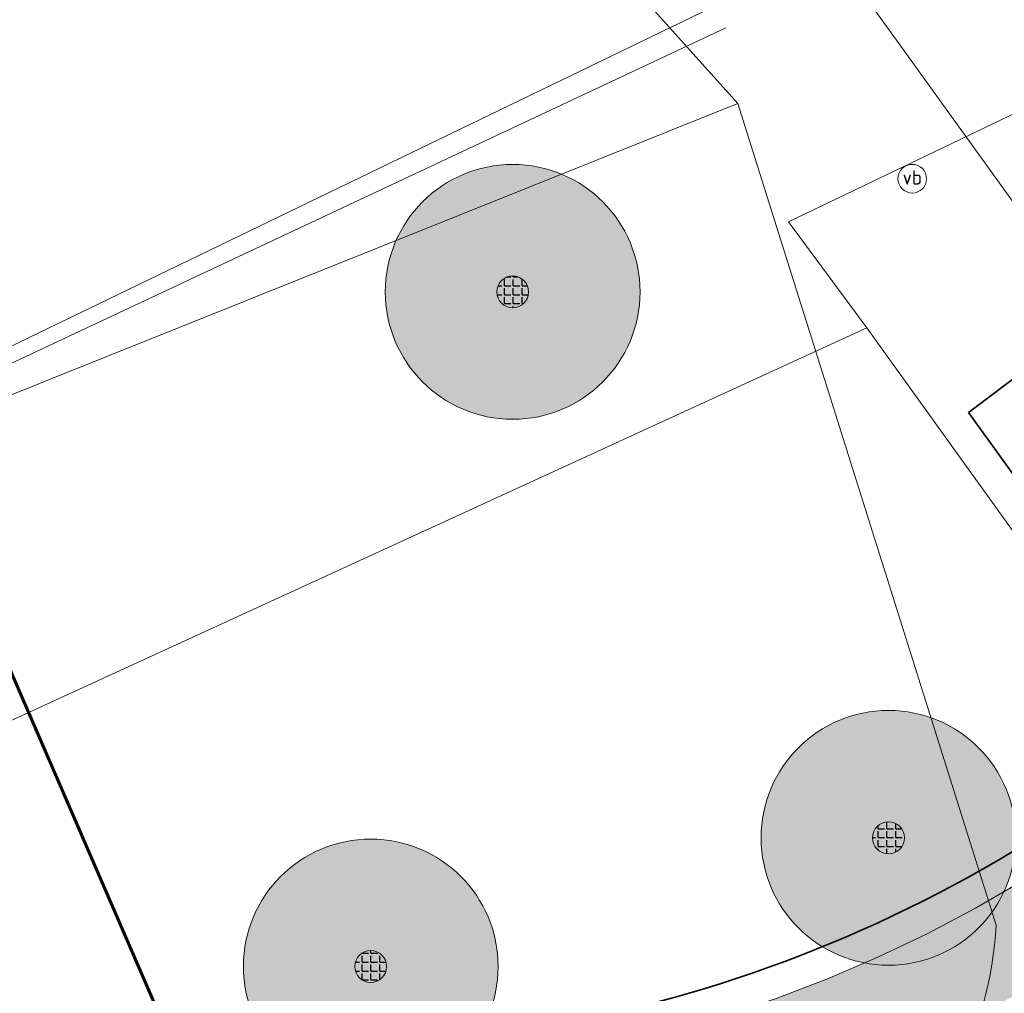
# Model space of a CAD drawing. Header units: metres. Extents: x 163628 to 167676, y 402708 to 405373.
# Tile 83 of 256: x 164777 to 164793, y 403555 to 403570. Entities that reach past the tile are written whole.
import ezdxf
from ezdxf.enums import TextEntityAlignment as Align

# ---------------------------------------------------------------- set-up
doc = ezdxf.new("R2010")
doc.units = ezdxf.units.M
doc.linetypes.add('X-CA190022.004-UO-TXT_Tekst 1op200$0$AL-TEKENBLADGRENS', pattern=[11.5, 2.5, -1.5, 1, -1.5, 1, -1.5, 2.5])
doc.layers.get('0').update_dxf_attribs({"lineweight": 25})
doc.layers.add('X-CA190022.004-UO-ARC_Arcering$0$N-GV-GR-GRAS-A-200 GRASMENGSEL M1', color=62, linetype='Continuous', lineweight=18, transparency=0.5)
for name, color, linetype, lineweight in [('X-CA190022.004-UO-BGT_Ondergrond$0$GE_244_Taludlijn_Lijn_GEM', 253, 'Continuous', 9), ('X-CA190022.004-UO-BGT_Ondergrond$0$GE_314_WGDRijbaanLokaleweg_Vlak_GEM', 253, 'Continuous', 9), ('X-CA190022.004-UO-BGT_Ondergrond$0$GE_367_OWGBerm_groenvoorziening_grasenk_GEM', 253, 'Continuous', 9), ('X-CA190022.004-UO-BGT_Ondergrond$0$GE_478_BTDGroenvoorziening_bosplantsoen_GEM', 253, 'Continuous', 9), ('X-CA190022.004-UO-BGT_Ondergrond$0$GE_479_BTDGroenvoorziening_grasenkruida_GEM', 253, 'Continuous', 9), ('X-CA190022.004-UO-BGT_Ondergrond$0$GE_814_BRDVerkeersbord_Punt_GEM', 253, 'Continuous', 9), ('X-CA190022.004-UO-DWM_Beplanting$0$B-WE-GR-BOOM-S AFKOMSTIG UIT BGT', 252, 'Continuous', 0), ('X-CA190022.004-UO-DWM_Snelfietsroute$0$N-WE-GW-BERM-G', 90, 'Continuous', 18), ('X-CA190022.004-UO-GZM_Werkgrens_v0.1$0$N-WE-KG-GRENS_SYSTEEMGRENS-G', 7, 'X-CA190022.004-UO-GZM_Werkgrens_v0.1$0$KG-OG', 35), ('X-CA190022.004-UO-KAD_Percelen$0$B-WE-KG-GRENS_PERCEEL-GV', 150, 'Continuous', 9), ('X-CA190022.004-UO-TXT_Tekst 1op200$0$X-XX-AL-TEKENBLADGRENS-G', 7, 'X-CA190022.004-UO-TXT_Tekst 1op200$0$AL-TEKENBLADGRENS', 35)]:
    doc.layers.add(name, color=color, linetype=linetype, lineweight=lineweight)
doc.layers.add('X-CA190022.004-UO-DWM_Beplanting$0$B-WE-GR-BOOM-S AFKOMSTIG UIT BOMENBESTAND GEMEENTE', color=252, linetype='Continuous')
doc.layers.add('X-CA190022.004-UO-DWM_Beplanting$0$N-GV-GR-GRAS-A-200', color=7, linetype='Continuous')
doc.styles.add('X-CA190022.004-UO-BGT_Ondergrond$0$NLCS-ISO', font='NLCS-ISO.ttf')
doc.linetypes.add('X-CA190022.004-UO-GZM_Werkgrens_v0.1$0$KG-OG', pattern='A,5.5,-1.5,[2,NLCS.SHX,S=0.5,R=0,X=0,Y=0],-1.5', length=8.5)

# ---------------------------------------------------------------- blocks, each defined once
blk = doc.blocks.new('X-CA190022.004-UO-BGT_Ondergrond$0$SIE-WEG_PAAL_VERKEERSBORD-SO')
at = {"linetype": 'ByBlock', "lineweight": 18}
blk.add_circle((0, 0), 1.5, dxfattribs=at)
at = {"linetype": 'ByBlock', "lineweight": 18, "style": 'X-CA190022.004-UO-BGT_Ondergrond$0$NLCS-ISO'}
blk.add_text('vb', height=1.5, dxfattribs=at).set_placement((0, 0.1317113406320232), align=Align.MIDDLE_CENTER)
blk = doc.blocks.new('X-CA190022.004-UO-BGT_Ondergrond$0$IMGEOVerkeersbord')
at = {"xscale": 5, "yscale": 5, "zscale": 5}
blk.add_blockref('X-CA190022.004-UO-BGT_Ondergrond$0$SIE-WEG_PAAL_VERKEERSBORD-SO', (0, 0), dxfattribs=at)
blk = doc.blocks.new('X-CA190022.004-UO-DWM_Beplanting$0$SGR-BOOM_01-SO')
at = {"linetype": 'ByBlock', "lineweight": 18}
h = blk.add_hatch(color=0, dxfattribs=at)
h.dxf.hatch_style = 1
edge = h.paths.add_edge_path()
edge.add_arc((0, 0), 0.25, 0, 360)
at = {"color": 0, "linetype": 'ByBlock', "lineweight": 18}
for radius in [2, 0.25]:
    blk.add_circle((0, 0), radius, dxfattribs=at)
blk = doc.blocks.new('X-CA190022.004-UO-DWM_Beplanting$0$IMGEOBoom')
at = {"transparency": 33554457}
h = blk.add_hatch(color=256, dxfattribs=at)
h.dxf.hatch_style = 1
edge = h.paths.add_edge_path()
edge.add_arc((0, 0), 100, 0, 360)
edge = h.paths.add_edge_path(flags=17)
edge.add_arc((0, 0), 12.5, 0, 360)
h = blk.add_hatch()
h.set_pattern_fill('ANGLE', color=256)
h.set_pattern_definition([(0, (0, 0), (0, 6.985), [5.08, -1.905]), (90, (0, 0), (-6.985, 4.277078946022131e-16), [5.08, -1.905])])
edge = h.paths.add_edge_path(flags=17)
edge.add_arc((0, 0), 12.5, 0, 360)
at = {"layer": 'X-CA190022.004-UO-DWM_Beplanting$0$N-GV-GR-GRAS-A-200'}
h = blk.add_hatch(color=256, dxfattribs=at)
h.dxf.hatch_style = 1
edge = h.paths.add_edge_path(flags=17)
edge.add_arc((0, 0), 12.5, 0, 360)
at = {"xscale": 50, "yscale": 50, "zscale": 50}
blk.add_blockref('X-CA190022.004-UO-DWM_Beplanting$0$SGR-BOOM_01-SO', (0, 0), dxfattribs=at)

msp = doc.modelspace()

# ---------------------------------------------------------------- hatches: boundary and pattern name
at = {"layer": 'X-CA190022.004-UO-ARC_Arcering$0$N-GV-GR-GRAS-A-200 GRASMENGSEL M1'}
h = msp.add_hatch(dxfattribs=at)
h.set_pattern_fill('AGR-GRAS_02-SO', color=256, scale=0.1, pattern_type=2)
h.set_pattern_definition([(0, (0, 0), (1, 1), [0.25, -0.75]), (0, (0.5499999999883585, 0.5999999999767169), (1, 1), [0.25, -0.75]), (90, (0.1000000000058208, 0.3499999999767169), (-1, 1), [0.25, -0.75]), (90, (0.5, 0.7000000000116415), (-1, 1), [0.25, -0.75]), (45, (0.2000000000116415, 0.7000000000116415), (0, 1.000000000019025), [0.25, -1.164213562]), (135, (0.5499999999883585, 0), (-1.000000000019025, 0), [0.25, -1.164213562]), (26.56505119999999, (0.25, 0.2999999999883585), (1.000000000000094, 4.000644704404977e-10), [0.25, -1.986067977]), (26.56505119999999, (0.7000000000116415, 0.7999999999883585), (1.000000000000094, 4.000644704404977e-10), [0.25, -1.986067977]), (63.43494882, (0.7000000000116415, 0), (5.099862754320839e-11, 1.000000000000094), [0.2499999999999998, -1.986067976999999]), (63.43494882, (0.25, 0.4500000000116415), (5.099862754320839e-11, 1.000000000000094), [0.2499999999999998, -1.986067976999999]), (63.43494882, (0.6000000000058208, 0.2000000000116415), (5.099862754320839e-11, 1.000000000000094), [0.2499999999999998, -1.986067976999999]), (116.5650512, (0, 0.5499999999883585), (-4.000648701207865e-10, 1.000000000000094), [0.2499999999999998, -1.986067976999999]), (153.43494882, (0.2000000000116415, 0.1500000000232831), (-1.000000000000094, 5.099898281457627e-11), [0.25, -1.986067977])])
edge = h.paths.add_edge_path()
edge.add_line((164796.5838075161, 403558.9626921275), (164794.974231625, 403557.7573164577))
edge.add_line((164794.974231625, 403557.7573164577), (164794.6744768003, 403557.5368802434))
edge.add_line((164794.6744768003, 403557.5368802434), (164793.9603987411, 403557.0426868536))
edge.add_line((164793.9603987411, 403557.0426868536), (164793.2342885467, 403556.5819865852))
edge.add_line((164793.2342885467, 403556.5819865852), (164792.4903360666, 403556.1506914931))
edge.add_line((164792.4903360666, 403556.1506914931), (164791.7297314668, 403555.7494915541))
edge.add_line((164791.7297314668, 403555.7494915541), (164790.9536915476, 403555.3790286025))
edge.add_line((164790.9536915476, 403555.3790286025), (164790.1634578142, 403555.0398953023))
edge.add_line((164790.1634578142, 403555.0398953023), (164789.3602944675, 403554.7326341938))
edge.add_line((164789.3602944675, 403554.7326341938), (164788.545486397, 403554.457736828))
edge.add_line((164788.545486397, 403554.457736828), (164787.7099041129, 403554.2125820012))
edge.add_line((164787.7099041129, 403554.2125820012), (164787.4980789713, 403554.1562595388))
edge.add_line((164787.4980789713, 403554.1562595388), (164786.8902114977, 403554.0075825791))
edge.add_line((164786.8902114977, 403554.0075825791), (164786.0443096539, 403553.8313619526))
edge.add_line((164786.0443096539, 403553.8313619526), (164785.1961127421, 403553.6897895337))
edge.add_line((164785.1961127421, 403553.6897895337), (164784.3429329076, 403553.5822491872))
edge.add_line((164784.3429329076, 403553.5822491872), (164783.4861350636, 403553.5089129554))
edge.add_line((164783.4861350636, 403553.5089129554), (164782.6270898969, 403553.4698981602))
edge.add_line((164782.6270898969, 403553.4698981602), (164781.7671716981, 403553.4652672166))
edge.add_line((164781.7671716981, 403553.4652672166), (164780.907756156, 403553.4950275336))
edge.add_line((164780.907756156, 403553.4950275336), (164780.0695227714, 403553.5576884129))
edge.add_line((164780.0695227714, 403553.5576884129), (164779.1678012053, 403553.6612312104))
edge.add_line((164779.1678012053, 403553.6612312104), (164778.2057303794, 403553.7969316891))
edge.add_line((164778.2057303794, 403553.7969316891), (164777.0678127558, 403553.9100242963))
edge.add_line((164777.0678127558, 403553.9100242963), (164775.9283278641, 403553.9774242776))
edge.add_line((164775.9283278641, 403553.9774242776), (164774.7861188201, 403553.9992443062))
edge.add_line((164774.7861188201, 403553.9992443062), (164773.643009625, 403553.9753742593))
edge.add_line((164773.643009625, 403553.9753742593), (164772.5008287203, 403553.9057770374))
edge.add_line((164772.5008287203, 403553.9057770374), (164771.40299017, 403553.7946962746))
edge.add_line((164771.40299017, 403553.7946962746), (164771.0532954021, 403553.7505339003))
edge.add_line((164771.0532954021, 403553.7505339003), (164770.2120758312, 403553.6270089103))
edge.add_line((164770.2120758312, 403553.6270089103), (164769.0980452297, 403553.4233279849))
edge.add_line((164769.0980452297, 403553.4233279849), (164767.9779486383, 403553.1719378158))
edge.add_line((164767.9779486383, 403553.1719378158), (164766.867786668, 403552.8757100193))
edge.add_line((164766.867786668, 403552.8757100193), (164765.7694531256, 403552.5350677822))
edge.add_line((164765.7694531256, 403552.5350677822), (164764.6847256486, 403552.150483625))
edge.add_line((164764.6847256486, 403552.150483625), (164763.6408306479, 403551.7326939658))
edge.add_line((164763.6408306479, 403551.7326939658), (164763.1029820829, 403551.4984767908))
edge.add_line((164763.1029820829, 403551.4984767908), (164762.8839260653, 403551.3992842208))
edge.add_line((164762.8839260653, 403551.3992842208), (164763.5431253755, 403550.051164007))
edge.add_line((164763.5431253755, 403550.051164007), (164763.7118302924, 403550.1275566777))
edge.add_line((164763.7118302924, 403550.1275566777), (164764.2190793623, 403550.3484486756))
edge.add_line((164764.2190793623, 403550.3484486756), (164765.2142360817, 403550.7467322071))
edge.add_line((164765.2142360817, 403550.7467322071), (164766.2424333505, 403551.1112738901))
edge.add_line((164766.2424333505, 403551.1112738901), (164767.2834808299, 403551.4341491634))
edge.add_line((164767.2834808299, 403551.4341491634), (164768.3356924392, 403551.714913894))
edge.add_line((164768.3356924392, 403551.714913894), (164769.3972943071, 403551.9531757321))
edge.add_line((164769.3972943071, 403551.9531757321), (164770.4560008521, 403552.1467416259))
edge.add_line((164770.4560008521, 403552.1467416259), (164771.256247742, 403552.2642501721))
edge.add_line((164771.256247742, 403552.2642501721), (164771.5724865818, 403552.3041874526))
edge.add_line((164771.5724865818, 403552.3041874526), (164772.6219932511, 403552.4103779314))
edge.add_line((164772.6219932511, 403552.4103779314), (164773.7043075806, 403552.4763272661))
edge.add_line((164773.7043075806, 403552.4763272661), (164774.7874522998, 403552.4989451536))
edge.add_line((164774.7874522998, 403552.4989451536), (164775.8696947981, 403552.4782706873))
edge.add_line((164775.8696947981, 403552.4782706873), (164776.9493069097, 403552.4144121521))
edge.add_line((164776.9493069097, 403552.4144121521), (164778.026730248, 403552.3073318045))
edge.add_line((164778.026730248, 403552.3073318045), (164778.9774599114, 403552.1732310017))
edge.add_line((164778.9774599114, 403552.1732310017), (164779.9079812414, 403552.0663811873))
edge.add_line((164779.9079812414, 403552.0663811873), (164780.8259020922, 403551.9977633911))
edge.add_line((164780.8259020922, 403551.9977633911), (164781.7452577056, 403551.9659274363))
edge.add_line((164781.7452577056, 403551.9659274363), (164782.6651510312, 403551.9708813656))
edge.add_line((164782.6651510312, 403551.9708813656), (164783.5841104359, 403552.012617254))
edge.add_line((164783.5841104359, 403552.012617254), (164784.5006657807, 403552.0910683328))
edge.add_line((164784.5006657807, 403552.0910683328), (164785.4133507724, 403552.2061090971))
edge.add_line((164785.4133507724, 403552.2061090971), (164786.3207053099, 403552.3575555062))
edge.add_line((164786.3207053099, 403552.3575555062), (164787.2320639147, 403552.5474122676))
edge.add_line((164787.2320639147, 403552.5474122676), (164787.8893272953, 403552.7081708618))
edge.add_line((164787.8893272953, 403552.7081708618), (164788.1138374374, 403552.7678661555))
edge.add_line((164788.1138374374, 403552.7678661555), (164788.996567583, 403553.0268538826))
edge.add_line((164788.996567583, 403553.0268538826), (164789.8682348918, 403553.3209342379))
edge.add_line((164789.8682348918, 403553.3209342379), (164790.7274448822, 403553.6496367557))
edge.add_line((164790.7274448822, 403553.6496367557), (164791.5728230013, 403554.0124355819))
edge.add_line((164791.5728230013, 403554.0124355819), (164792.4030168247, 403554.4087503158))
edge.add_line((164792.4030168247, 403554.4087503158), (164793.2166982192, 403554.8379469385))
edge.add_line((164793.2166982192, 403554.8379469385), (164794.0125654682, 403555.2993388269))
edge.add_line((164794.0125654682, 403555.2993388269), (164794.7893453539, 403555.7921878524))
edge.add_line((164794.7893453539, 403555.7921878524), (164795.5457951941, 403556.3157055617))
edge.add_line((164795.5457951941, 403556.3157055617), (164795.86814707, 403556.5527593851))
edge.add_line((164795.86814707, 403556.5527593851), (164796.3204457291, 403556.8914758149))
edge.add_line((164796.3204457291, 403556.8914758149), (164797.0907086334, 403557.4683086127))
edge.add_arc((164795.5921461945, 403559.4693859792), 2.500000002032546, 306.828725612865, 317.7485720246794)
edge.add_line((164797.4426496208, 403557.7884228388), (164796.5838075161, 403558.9626921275))

# ---------------------------------------------------------------- linework, layer by layer
at = {"layer": 'X-CA190022.004-UO-BGT_Ondergrond$0$GE_244_Taludlijn_Lijn_GEM'}
msp.add_line((164788.57, 403569.9700000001), (164770.122, 403561.314), dxfattribs=at)
at = {"layer": 'X-CA190022.004-UO-BGT_Ondergrond$0$GE_314_WGDRijbaanLokaleweg_Vlak_GEM', "flags": 128}
msp.add_lwpolyline([(164794.593, 403571.459), (164802.303, 403561.201), (164802.426, 403561.037), (164799.138, 403558.825), (164799.013, 403558.998), (164791.246, 403569.777), (164789.45, 403572.27), (164787.089, 403575.482), (164790.537, 403577.132), (164792.33, 403574.4700000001), (164794.593, 403571.459)], dxfattribs=at)
at = {"layer": 'X-CA190022.004-UO-BGT_Ondergrond$0$GE_367_OWGBerm_groenvoorziening_grasenk_GEM', "flags": 128}
for points in [[(164792.813, 403555.884), (164788.756, 403568.779), (164779.82, 403578.718)], [(164789.45, 403572.27), (164791.246, 403569.777), (164799.013, 403558.998), (164799.138, 403558.825), (164799.789, 403557.922), (164800.46, 403556.99), (164801.464, 403555.641), (164801.326, 403554.448), (164798.83, 403552.74), (164797.385, 403552.065), (164790.83, 403549), (164787.88, 403548.37), (164785.18, 403548.901), (164777.48, 403551.5900000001)]]:
    msp.add_lwpolyline(points, dxfattribs=at)
at = {"layer": 'X-CA190022.004-UO-BGT_Ondergrond$0$GE_367_OWGBerm_groenvoorziening_grasenk_GEM'}
msp.add_arc((164786.9915147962, 403556.2028312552), 5.830209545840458, 259.4595835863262, 356.8651550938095, dxfattribs=at)
at = {"layer": 'X-CA190022.004-UO-BGT_Ondergrond$0$GE_478_BTDGroenvoorziening_bosplantsoen_GEM', "flags": 128}
for points in [[(164785.925, 403550.471), (164784.135, 403551.121), (164776.991, 403553.714), (164771.276, 403554.19), (164770.664, 403556.413), (164771.397, 403558.596), (164770.122, 403561.314), (164788.756, 403568.779)], [(164788.756, 403568.779), (164792.813, 403555.884)]]:
    msp.add_lwpolyline(points, dxfattribs=at)
at = {"layer": 'X-CA190022.004-UO-BGT_Ondergrond$0$GE_478_BTDGroenvoorziening_bosplantsoen_GEM', "extrusion": (0, 0, -1)}
msp.add_arc((-164786.9915147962, 403556.2028312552), 5.830209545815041, 183.1348449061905, 280.5404164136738, dxfattribs=at)
at = {"layer": 'X-CA190022.004-UO-BGT_Ondergrond$0$GE_479_BTDGroenvoorziening_grasenkruida_GEM', "flags": 128}
msp.add_lwpolyline([(164637.795, 403509.882), (164672.252, 403526.504), (164707.753, 403543.439), (164730.663, 403554.2800000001), (164755.469, 403566.516), (164774.278, 403575.493), (164778.452, 403577.684), (164779.82, 403578.718), (164788.756, 403568.779), (164770.122, 403561.314)], dxfattribs=at)
at = {"layer": 'X-CA190022.004-UO-DWM_Snelfietsroute$0$N-WE-GW-BERM-G', "flags": 128}
msp.add_lwpolyline([(164787.519484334, 403554.1619275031), (164787.7204158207, 403554.2153534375), (164788.545576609, 403554.4574506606), (164789.3603960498, 403554.7323518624), (164790.163570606, 403555.0396172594), (164790.9538153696, 403555.3787552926), (164791.7298661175, 403555.7492234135), (164792.4904813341, 403556.1504289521), (164793.2344441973, 403556.5817300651), (164793.9605645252, 403557.0424367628), (164794.6676806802, 403557.5318120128), (164794.9690096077, 403557.7534058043), (164796.1915711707, 403558.6689550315)], dxfattribs=at)
at = {"layer": 'X-CA190022.004-UO-GZM_Werkgrens_v0.1$0$N-WE-KG-GRENS_SYSTEEMGRENS-G', "ltscale": 0.2, "flags": 128}
msp.add_lwpolyline([(164202.4471839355, 403276.2612616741, -0.007014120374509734), (164204.6842424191, 403278.1944806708), (164207.7316017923, 403280.6309342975), (164216.350955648, 403287.4712219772), (164219.0035534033, 403289.434108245), (164219.3746627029, 403289.7286192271), (164237.1836765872, 403303.1852059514), (164244.5865004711, 403308.605291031), (164248.7299054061, 403311.6378046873), (164253.9774847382, 403315.3666892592), (164261.1754745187, 403320.480446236), (164269.6822113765, 403326.3244647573), (164277.4779943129, 403331.5382684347), (164300.138869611, 403346.1530355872), (164322.9639978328, 403359.9259594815), (164334.0727303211, 403366.2923093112), (164351.6652632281, 403375.7974689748), (164373.7421382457, 403387.5498352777), (164399.9497431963, 403400.4638723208), (164429.2801321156, 403414.7433017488), (164430.1235736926, 403415.1409833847), (164430.9478262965, 403415.506283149), (164431.7770699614, 403415.8458020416), (164432.615246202, 403416.1613381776), (164433.4616619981, 403416.4526584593), (164434.3156183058, 403416.7195497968), (164435.1764106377, 403416.9618192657), (164436.0433296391, 403417.1792942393), (164436.3055164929, 403417.2587681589, -0.09982065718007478), (164451.9815185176, 403417.1790174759, 0.1310872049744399), (164471.5299883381, 403420.9480569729), (164482.532673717, 403426.2434413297), (164490.6930660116, 403418.7998493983), (164492.5861501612, 403419.7065134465), (164495.4035730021, 403416.5299918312, -0.01010042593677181), (164498.0738503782, 403413.5363083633), (164499.3853029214, 403412.0048366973), (164502.2759065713, 403408.6525450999), (164509.274412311, 403412.9480533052), (164511.7682141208, 403416.4610208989), (164509.1861236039, 403420.2014103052, -0.1750361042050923), (164509.3210798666, 403422.1351258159, -0.1801291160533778), (164510.5166693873, 403423.4312866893), (164518.8245311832, 403427.3151248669), (164545.0302416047, 403439.9269191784), (164571.6953268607, 403452.7535489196), (164577.9552917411, 403456.0641072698), (164591.4716804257, 403464.141949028), (164595.4462846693, 403466.1591353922), (164599.4311747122, 403468.181541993), (164600.8539115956, 403468.8630628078), (164605.9399590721, 403471.2415379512), (164622.0164705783, 403477.7583811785), (164627.272938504, 403479.8886915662), (164631.9472826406, 403481.9048786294), (164633.2674407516, 403482.5385622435, 0.08477773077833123), (164642.6089981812, 403485.3796505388), (164759.3320802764, 403541.3864717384), (164770.9742443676, 403544.8150730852), (164773.2724307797, 403545.3968587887), (164787.8865800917, 403542.289629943), (164789.8994408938, 403542.3802139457), (164793.2522167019, 403543.0482871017), (164800.2402211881, 403546.8141014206), (164803.6710322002, 403549.3659814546), (164804.7740494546, 403550.3596960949), (164806.982937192, 403547.3873851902), (164807.9070396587, 403546.1989325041), (164811.8704722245, 403549.2807697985), (164810.9532731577, 403550.4603442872), (164809.5116547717, 403552.4057701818), (164808.342669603, 403553.5746866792), (164810.0239640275, 403555.0893745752), (164807.82693957, 403558.0124714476), (164809.8344029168, 403559.5158162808, 0.08719858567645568), (164816.7069141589, 403566.8332066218, -0.1361886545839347), (164825.1509550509, 403574.2389801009), (164897.951587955, 403609.3404576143), (164931.0926747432, 403625.3204994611), (165054.7836542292, 403684.9604895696), (165123.1554235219, 403717.9264497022), (165148.5663854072, 403730.0329638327), (165175.6541256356, 403740.4784873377), (165188.1464371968, 403744.8235939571), (165187.6324323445, 403748.0918636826), (165185.2580450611, 403754.9315992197), (165180.037890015, 403753.6894865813, 0.02784581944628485), (165177.0513383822, 403752.4655620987), (165119.6977294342, 403725.1406508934), (165051.3091062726, 403692.1665645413), (164927.6180512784, 403632.5265380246), (164894.4771003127, 403616.5465616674), (164821.6764674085, 403581.445084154, 0.1361886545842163), (164810.015649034, 403571.2180636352, -0.08719858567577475), (164805.0390029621, 403565.919263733), (164803.0203514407, 403564.4075403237), (164799.415410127, 403569.2038422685), (164798.6149812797, 403568.6044188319), (164797.8152444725, 403568.0055136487), (164797.2158194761, 403568.8059445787), (164793.3705278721, 403565.9262908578), (164793.9699528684, 403565.1258599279), (164792.3761302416, 403563.932281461), (164795.8845084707, 403559.0636660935, -0.2015476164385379), (164780.0971775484, 403554.0570161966, 0.07565561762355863), (164771.1691888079, 403553.9823458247, -0.009754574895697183), (164764.0749090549, 403552.5358596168), (164754.2863395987, 403547.7986438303), (164747.4743492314, 403544.6063578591), (164708.340445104, 403525.5831572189), (164686.2179063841, 403515.3649846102), (164675.1479613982, 403509.8647663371), (164663.5244613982, 403504.2582663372), (164644.326586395, 403495.0707073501), (164639.4929121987, 403492.7230557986), (164638.2008723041, 403492.1265410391, -0.2018182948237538), (164621.8461223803, 403491.8003317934, 0.2094978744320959), (164598.5804137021, 403490.9733350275), (164556.1572466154, 403470.5661522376), (164536.2994594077, 403461.0079530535), (164516.3183906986, 403451.407959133), (164508.2317351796, 403447.5121291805), (164500.1867564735, 403443.6421835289), (164497.2033634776, 403443.0084814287), (164495.0902549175, 403442.27400261, 0.1307944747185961), (164492.913084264, 403444.8114515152), (164488.4347408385, 403447.8854838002), (164494.8986629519, 403449.8350294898), (164490.3149407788, 403452.2328764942), (164484.4843242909, 403450.5971355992, -0.07642678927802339), (164479.7480917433, 403454.7225616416), (164478.7991556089, 403455.8572518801), (164474.9179570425, 403452.9617439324), (164457.3434499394, 403473.5656706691), (164451.2568614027, 403468.374000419), (164465.5190818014, 403451.6533184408, -0.484296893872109), (164464.8169442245, 403448.1132255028), (164461.4164168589, 403446.3937776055), (164463.8934237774, 403441.7698684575), (164464.9162194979, 403439.6136052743), (164433.0167582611, 403424.6830765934, 0.0516595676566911), (164425.3001219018, 403421.7033575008), (164396.430770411, 403407.6483830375), (164370.0935852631, 403394.670494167), (164347.8842103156, 403382.8475930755), (164330.1818090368, 403373.2830720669), (164318.9080065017, 403366.8221215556), (164295.9033911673, 403352.9408932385), (164273.0860170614, 403338.2251946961), (164265.1933658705, 403332.9466057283), (164256.5935764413, 403327.0386612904), (164249.3435457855, 403321.8879322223), (164244.0502837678, 403318.1265859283), (164239.8604985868, 403315.0601269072), (164232.4089702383, 403309.6043821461), (164214.4760118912, 403296.0541423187), (164201.2887743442, 403285.5887988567, 0.01213108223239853), (164197.4136132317, 403282.3572203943)], format="xyb", close=True, dxfattribs=at)
at = {"layer": 'X-CA190022.004-UO-KAD_Percelen$0$B-WE-KG-GRENS_PERCEEL-GV', "flags": 128}
for points in [[(164460.276, 403427.915), (164466.349, 403415.367), (164487.883, 403425.722), (164496.111, 403429.679), (164555.855, 403458.619), (164593.206, 403476.41), (164588.97, 403485.217), (164612.074, 403496.328), (164616.314, 403487.512), (164746.772, 403550.188), (164893.326, 403621.049), (164887.38, 403633.726), (164740.684, 403562.794), (164610.094, 403500.047), (164549.795, 403471.239), (164478.654, 403436.809)], [(164468.748, 403410.406), (164486.08, 403417.995), (164492.111, 403420.636), (164493.855, 403418.592), (164495.298, 403416.903), (164503.089, 403421.185), (164615.905, 403478.304), (164662.782, 403501.158), (164772.136, 403553.829), (164770.057, 403555.749), (164790.783, 403565.26), (164789.551, 403566.923), (164799.538, 403571.715), (164894.973, 403617.537), (164893.326, 403621.049), (164746.772, 403550.188), (164616.314, 403487.512), (164616.456, 403487.216), (164593.352, 403476.106), (164593.206, 403476.41), (164555.855, 403458.619), (164496.111, 403429.679), (164487.883, 403425.722), (164466.349, 403415.367)], [(164615.905, 403478.304), (164503.089, 403421.185), (164504.937, 403419.149), (164510.499, 403421.842), (164619.909, 403474.821), (164758.78, 403541.048), (164766.236, 403544.544), (164771.263, 403545.786), (164774.138, 403545.724), (164787.928, 403542.792), (164789.839, 403542.878), (164793.081, 403543.524), (164802.649, 403548.73), (164790.783, 403565.26), (164770.057, 403555.749), (164772.136, 403553.829), (164662.782, 403501.158)]]:
    msp.add_lwpolyline(points, close=True, dxfattribs=at)
msp.add_lwpolyline([(164995.489, 403499.804), (164929.892, 403473.773), (164921.88, 403477.54), (164891.81, 403488.06), (164880.122, 403492.516), (164853.636, 403502.187), (164850.36, 403503.946), (164847.738, 403505.918), (164819.424, 403544.122), (164812.884, 403553.196), (164799.538, 403571.715), (164789.551, 403566.923), (164790.783, 403565.26), (164802.649, 403548.73), (164808.436, 403540.853), (164833.316, 403507.004), (164848.867, 403493.07), (164858.048, 403489.835), (164865.033, 403489.542), (164912.727, 403472.756), (164924.085, 403466.159), (164926.724, 403463.811), (164933.216, 403458.195)], dxfattribs=at)
at = {"layer": 'X-CA190022.004-UO-TXT_Tekst 1op200$0$X-XX-AL-TEKENBLADGRENS-G', "const_width": 0.05, "flags": 128}
msp.add_lwpolyline([(164790.7666278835, 403528.8373666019), (164770.2853205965, 403576.1735035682)], dxfattribs=at)

# ---------------------------------------------------------------- block references
at = {"layer": 'X-CA190022.004-UO-BGT_Ondergrond$0$GE_814_BRDVerkeersbord_Punt_GEM', "xscale": 0.03, "yscale": 0.03, "zscale": 0.02}
msp.add_blockref('X-CA190022.004-UO-BGT_Ondergrond$0$IMGEOVerkeersbord', (164791.496, 403567.6010000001), dxfattribs=at)
at = {"layer": 'X-CA190022.004-UO-DWM_Beplanting$0$B-WE-GR-BOOM-S AFKOMSTIG UIT BGT', "xscale": 0.02, "yscale": 0.02, "zscale": 0.02}
msp.add_blockref('X-CA190022.004-UO-DWM_Beplanting$0$IMGEOBoom', (164785.221, 403565.824), dxfattribs=at)
at = {"layer": 'X-CA190022.004-UO-DWM_Beplanting$0$B-WE-GR-BOOM-S AFKOMSTIG UIT BOMENBESTAND GEMEENTE', "xscale": 0.02, "yscale": 0.02, "zscale": 0.02}
for p in [(164785.221, 403565.824), (164791.122, 403557.254), (164782.992, 403555.234)]:
    msp.add_blockref('X-CA190022.004-UO-DWM_Beplanting$0$IMGEOBoom', p, dxfattribs=at)

doc.saveas('drawing.dxf')
